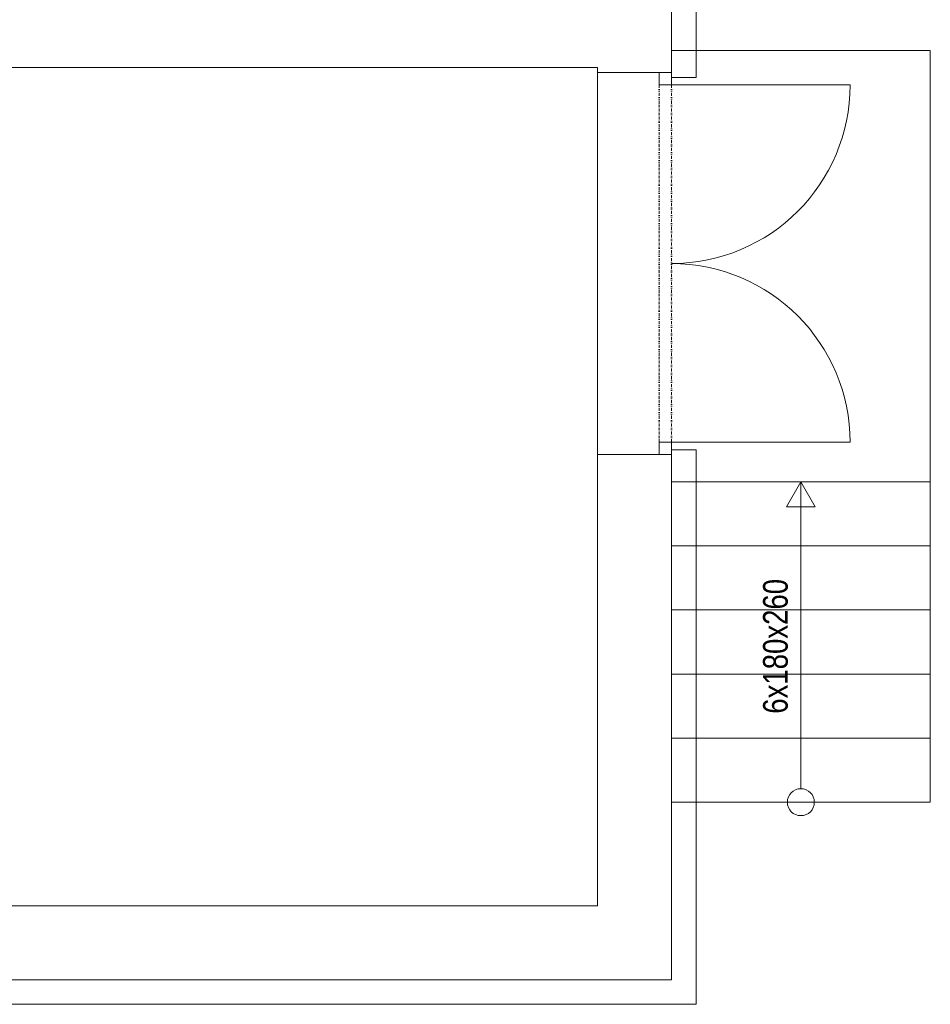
# Model space of a CAD drawing. Header units: millimetres. Extents: x 918337 to 1269480, y -257156 to -67477.
# Tile 66 of 114: x 1135573 to 1139266, y -207774 to -203780. Entities that reach past the tile are written whole.
import ezdxf

# ---------------------------------------------------------------- set-up
doc = ezdxf.new("R2010")
doc.units = ezdxf.units.MM
doc.linetypes.add('DĚLICÍ2', pattern=[15.875, 6.35, -3.175, 0, -3.175, 0, -3.175])
doc.layers.get('0').update_dxf_attribs({"color": 8, "lineweight": 9})
doc.styles.get("Standard").update_dxf_attribs({"font": 'arial.ttf'})

# ---------------------------------------------------------------- blocks, each defined once
blk = doc.blocks.new('SDCDCSDC')
at = {"color": 8, "ltscale": 2}
for p, q in [((1167809.8, -210347.3), (1167809.8, -209697.3)), ((1167709.8, -210327.3), (1167709.8, -209717.3)), ((1168759.8, -210237.3), (1167709.8, -210237.3)), ((1168759.8, -211987.3), (1168759.8, -210237.3)), ((1167409.8, -210307.3), (1157229.8, -210307.3)), ((1167409.8, -210327.3), (1167409.8, -210307.3)), ((1167409.8, -211877.3), (1167409.8, -210327.3)), ((1167409.8, -210327.3), (1167709.8, -210327.3)), ((1167409.8, -211877.3), (1167709.8, -211877.3)), ((1167409.8, -213707.3), (1167409.8, -211877.3)), ((1167709.8, -214007.3), (1167709.8, -211877.3)), ((1167809.8, -214107.3), (1167809.8, -211857.3)), ((1167709.8, -211987.3), (1168759.8, -211987.3)), ((1167709.8, -211987.3), (1167709.8, -212247.3)), ((1168234.8, -211987.3), (1168176.2, -212088.7)), ((1168293.3, -212088.7), (1168234.8, -211987.3)), ((1168234.8, -213232.7), (1168234.8, -211987.3)), ((1168759.8, -212247.3), (1168759.8, -211987.3)), ((1168176.2, -212088.7), (1168293.3, -212088.7)), ((1167709.8, -212247.3), (1167709.8, -212507.3)), ((1167709.8, -212247.3), (1168759.8, -212247.3)), ((1168759.8, -212507.3), (1168759.8, -212247.3)), ((1167709.8, -212507.3), (1167709.8, -212767.3)), ((1167709.8, -212507.3), (1168759.8, -212507.3)), ((1168759.8, -212767.3), (1168759.8, -212507.3)), ((1167709.8, -212767.3), (1167709.8, -213027.3)), ((1167709.8, -212767.3), (1168759.8, -212767.3)), ((1168759.8, -213027.3), (1168759.8, -212767.3)), ((1167709.8, -213027.3), (1167709.8, -213287.3)), ((1167709.8, -213027.3), (1168759.8, -213027.3)), ((1168759.8, -213287.3), (1168759.8, -213027.3)), ((1167709.8, -213287.3), (1168759.8, -213287.3)), ((1167409.8, -213707.3), (1157229.8, -213707.3)), ((1167709.8, -214007.3), (1156929.8, -214007.3)), ((1167809.8, -214107.3), (1156829.8, -214107.3))]:
    blk.add_line(p, q, dxfattribs=at)
at = {"color": 8}
for p, q in [((1167709.8, -210347.3), (1167809.8, -210347.3)), ((1167709.8, -211857.3), (1167809.8, -211857.3))]:
    blk.add_line(p, q, dxfattribs=at)
at = {"color": 8, "ltscale": 2}
for points in [[(1167709.8, -210377.3), (1167709.8, -210327.3), (1167659.8, -210327.3), (1167659.8, -210377.3)], [(1167709.8, -211877.3), (1167709.8, -211827.3), (1167659.8, -211827.3), (1167659.8, -211877.3)]]:
    blk.add_lwpolyline(points, close=True, dxfattribs=at)
at = {"color": 8, "linetype": 'DĚLICÍ2', "ltscale": 2}
for points in [[(1167659.8, -210377.3), (1167659.8, -211827.3)], [(1167709.8, -210377.3), (1167709.8, -211827.3)]]:
    blk.add_lwpolyline(points, dxfattribs=at)
at = {"color": 8, "ltscale": 2}
for points in [[(1167709.8, -210377.3), (1168434.8, -210377.3)], [(1167709.8, -211827.3), (1168434.8, -211827.3)]]:
    blk.add_lwpolyline(points, dxfattribs=at)
blk.add_circle((1168234.8, -213287.3), 54.6, dxfattribs=at)
for centre, start, end in [((1167709.8, -210377.3), 270, 0), ((1167709.8, -211827.3), 0, 90)]:
    blk.add_arc(centre, 725, start, end, dxfattribs=at)
at = {"color": 8, "ltscale": 2, "width": 0.8}
blk.add_text('6x180x260', height=100, rotation=90, dxfattribs=at).set_placement((1168181.5, -212928.4))

msp = doc.modelspace()

# ---------------------------------------------------------------- block references
msp.add_blockref('SDCDCSDC', (-29494.2, 6333.4))

doc.saveas('drawing.dxf')
